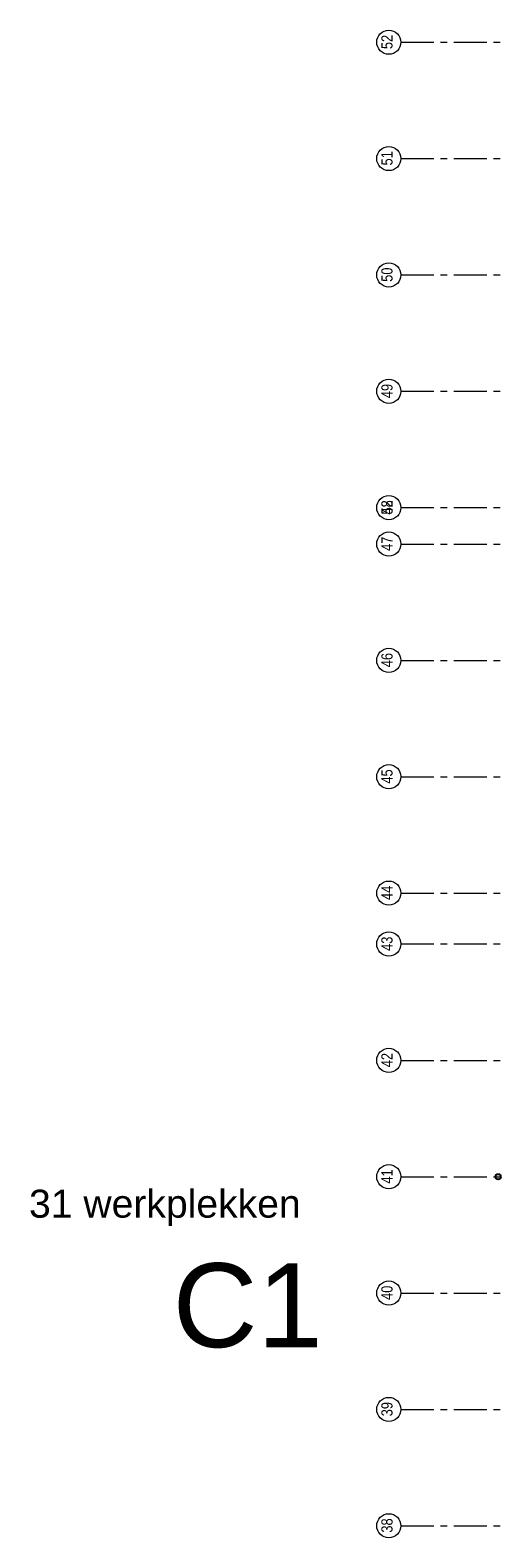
# Model space of a CAD drawing. Header units: millimetres. Extents: x 274611 to 749520, y 175257 to 298905.
# Tile 151 of 251: x 663043 to 670162, y 245536 to 268341. Entities that reach past the tile are written whole.
import ezdxf

# ---------------------------------------------------------------- set-up
doc = ezdxf.new("R2010")
doc.units = ezdxf.units.MM
doc.header["$LTSCALE"] = 400
doc.linetypes.add('CENTER', pattern=[2, 1.25, -0.25, 0.25, -0.25])
doc.layers.add('None', color=7, linetype='Continuous', lineweight=9)
doc.layers.add('plat', color=5, linetype='Continuous')
doc.layers.add('stramien', color=1, linetype='CENTER')
doc.styles.add('Arial', font='arial.ttf', dxfattribs={"height": 211.666667})
doc.styles.add('Arial Narrow', font='ARIALN.TTF', dxfattribs={"height": 222.25})

# ---------------------------------------------------------------- blocks, each defined once
blk = doc.blocks.new('HWA')
at = {"layer": 'None', "color": 92, "linetype": 'Continuous', "lineweight": 25}
blk.add_circle((0, -74), 40, dxfattribs=at)

msp = doc.modelspace()

# ---------------------------------------------------------------- linework, layer by layer
at = {"layer": 'None', "color": 43, "linetype": 'Continuous', "lineweight": 9}
for centre in [(668467.50675, 268158.74408), (668467.50675, 266398.74408), (668467.50675, 264638.74408), (668467.50675, 262878.74408), (668467.50675, 261118.74408), (668467.50675, 261118.74408), (668467.50675, 260568.74408), (668467.50675, 258808.74408), (668467.50675, 257048.74408), (668467.50675, 255288.74408), (668467.50675, 254518.74408), (668467.50675, 252758.74408), (668467.50675, 250998.74408), (668467.50675, 249238.74408), (668467.50675, 247478.74408), (668467.50675, 245718.74408)]:
    msp.add_circle(centre, 182.60642, dxfattribs=at)
at = {"layer": 'stramien', "lineweight": 0}
for p, q in [((668650.11317, 268158.74408), (670150.11317, 268158.74408)), ((668650.11317, 266398.74408), (670150.11317, 266398.74408)), ((668650.11317, 264638.74408), (670150.11317, 264638.74408)), ((668650.11317, 262878.74408), (670150.11317, 262878.74408)), ((668650.11317, 261118.74408), (670150.11317, 261118.74408)), ((668650.11317, 261118.74408), (670150.11317, 261118.74408)), ((668650.11317, 260568.74408), (670150.11317, 260568.74408)), ((668650.11317, 258808.74408), (670150.11317, 258808.74408)), ((668650.11317, 257048.74408), (670150.11317, 257048.74408)), ((668650.11317, 255288.74408), (670150.11317, 255288.74408)), ((668650.11317, 254518.74408), (670150.11317, 254518.74408)), ((668650.11317, 252758.74408), (670150.11317, 252758.74408)), ((668650.11317, 250998.74408), (670150.11317, 250998.74408)), ((668650.11317, 249238.74408), (670150.11317, 249238.74408)), ((668650.11317, 247478.74408), (670150.11317, 247478.74408)), ((668650.11317, 245718.74408), (670150.11317, 245718.74408))]:
    msp.add_line(p, q, dxfattribs=at)

# ---------------------------------------------------------------- block references
at = {"layer": 'None', "color": 7, "rotation": 270}
msp.add_blockref('HWA', (670196.28989, 250998.74408), dxfattribs=at)

# ---------------------------------------------------------------- texts
at = {"layer": 'None', "color": 8, "char_height": 169.333333, "attachment_point": 1, "rotation": 90, "style": 'Arial Narrow'}
for s, insert in [('52', (668354.74916, 268054.74176)), ('51', (668354.74916, 266294.74176)), ('50', (668354.74916, 264534.74176)), ('49', (668354.74916, 262774.74176)), ('52', (668354.74916, 261014.74176)), ('48', (668354.74916, 261014.74176)), ('47', (668354.74916, 260464.74176)), ('46', (668354.74916, 258704.74176)), ('45', (668354.74916, 256944.74176)), ('44', (668354.74916, 255184.74176)), ('43', (668354.74916, 254414.74176)), ('42', (668354.74916, 252654.74176)), ('41', (668354.74916, 250894.74176)), ('40', (668354.74916, 249134.74176)), ('39', (668354.74916, 247374.74176)), ('38', (668354.74916, 245614.74176))]:
    msp.add_mtext(s, dxfattribs=dict(at, insert=insert))
at = {"layer": 'plat', "attachment_point": 1, "style": 'Arial'}
for s, insert, char_height in [('31 werkplekken', (663025.87613, 250802.54641), 423.3333333), ('C1', (665199.27067, 249689.74861), 1270)]:
    msp.add_mtext(s, dxfattribs=dict(at, insert=insert, char_height=char_height))

doc.saveas('drawing.dxf')
